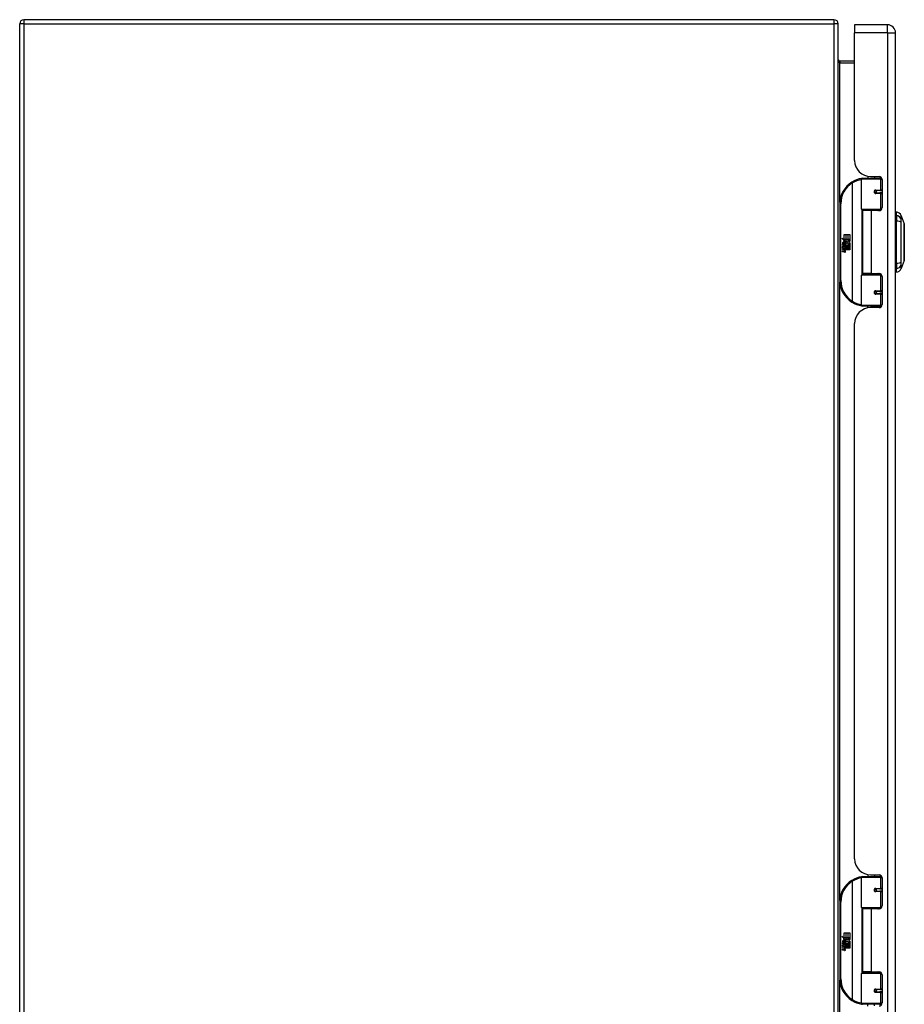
# Model space of a CAD drawing. Header units: inches. Extents: x 22 to 181, y 13 to 126.
# Tile 4 of 9: x 61 to 78, y 69 to 88. Entities that reach past the tile are written whole.
import ezdxf

# ---------------------------------------------------------------- set-up
doc = ezdxf.new("R2010")
doc.units = ezdxf.units.IN
doc.header["$MEASUREMENT"] = 0
doc.layers.add('Visible Edges(ANSI)', color=7, linetype='Continuous', lineweight=25)
doc.layers.add('Visible Tangent Edges(ANSI)', color=7, linetype='Continuous', lineweight=25)

msp = doc.modelspace()

# ---------------------------------------------------------------- linework, layer by layer
at = {"layer": 'Visible Edges(ANSI)'}
for p, q in [((76.63, 88.009), (60.798, 88.009)), ((60.714, 52.093), (60.714, 87.925)), ((76.714, 52.093), (76.714, 87.925)), ((77.034, 87.911), (77.034, 87.75)), ((77.673, 87.911), (77.034, 87.911)), ((77.034, 85.254), (77.034, 87.75)), ((77.834, 52.269), (77.834, 87.75)), ((77.034, 87.196), (76.745, 87.196)), ((77.189, 84.911), (77.519, 84.911)), ((77.294, 84.946), (77.294, 84.911)), ((77.346, 84.942), (77.512, 84.942)), ((77.42, 84.942), (77.42, 84.911)), ((77.564, 84.911), (77.519, 84.911)), ((77.169, 84.306), (77.169, 84.891)), ((77.571, 84.883), (77.571, 84.335)), ((77.436, 84.666), (77.436, 84.664)), ((77.441, 84.665), (77.436, 84.665)), ((77.528, 84.667), (77.441, 84.667)), ((77.441, 84.623), (77.528, 84.623)), ((77.444, 84.664), (77.444, 84.666)), ((77.444, 84.625), (77.445, 84.623)), ((77.528, 84.667), (77.571, 84.667)), ((77.571, 84.623), (77.528, 84.623)), ((76.744, 84.411), (76.744, 82.911)), ((77.522, 84.291), (77.185, 84.291)), ((77.357, 84.276), (77.189, 84.276)), ((77.189, 84.276), (77.189, 83.045)), ((77.261, 84.291), (77.261, 84.276)), ((77.512, 84.276), (77.357, 84.276)), ((77.452, 84.291), (77.452, 84.276)), ((77.522, 84.291), (77.55, 84.291)), ((77.849, 84.183), (77.849, 84.251)), ((77.849, 84.183), (77.849, 84.072)), ((77.942, 84.177), (78.004, 84.018)), ((77.849, 83.249), (77.849, 84.072)), ((76.784, 83.739), (76.832, 83.714)), ((76.831, 83.695), (76.784, 83.739)), ((76.832, 83.811), (76.864, 83.811)), ((76.832, 83.714), (76.832, 83.811)), ((76.864, 83.811), (76.864, 83.712)), ((76.869, 83.811), (76.901, 83.811)), ((76.869, 83.712), (76.869, 83.811)), ((76.901, 83.811), (76.901, 83.712)), ((76.905, 83.712), (76.905, 83.811)), ((76.905, 83.811), (76.937, 83.811)), ((76.937, 83.811), (76.937, 83.677)), ((76.799, 83.615), (76.827, 83.591)), ((76.799, 83.599), (76.799, 83.615)), ((76.818, 83.586), (76.799, 83.599)), ((76.799, 83.576), (76.818, 83.583)), ((76.799, 83.56), (76.799, 83.576)), ((76.827, 83.573), (76.799, 83.56)), ((76.799, 83.553), (76.853, 83.543)), ((76.799, 83.539), (76.799, 83.553)), ((76.81, 83.621), (76.801, 83.621)), ((76.816, 83.693), (76.831, 83.695)), ((76.86, 83.661), (76.816, 83.693)), ((76.818, 83.583), (76.818, 83.586)), ((76.822, 83.614), (76.822, 83.651)), ((76.827, 83.591), (76.853, 83.605)), ((76.853, 83.549), (76.827, 83.573)), ((76.831, 83.649), (76.831, 83.625)), ((76.835, 83.712), (76.865, 83.697)), ((76.864, 83.712), (76.835, 83.712)), ((76.853, 83.588), (76.835, 83.581)), ((76.835, 83.581), (76.835, 83.578)), ((76.835, 83.578), (76.853, 83.565)), ((76.838, 83.578), (76.856, 83.586)), ((76.937, 83.578), (76.838, 83.578)), ((76.846, 83.574), (76.937, 83.574)), ((76.856, 83.567), (76.846, 83.574)), ((76.849, 83.654), (76.86, 83.661)), ((76.853, 83.605), (76.853, 83.588)), ((76.853, 83.565), (76.853, 83.549)), ((76.865, 83.697), (76.855, 83.695)), ((76.855, 83.695), (76.883, 83.675)), ((76.856, 83.608), (76.936, 83.608)), ((76.856, 83.586), (76.856, 83.608)), ((76.856, 83.545), (76.856, 83.567)), ((76.887, 83.645), (76.857, 83.624)), ((76.901, 83.712), (76.869, 83.712)), ((76.883, 83.675), (76.936, 83.712)), ((76.936, 83.608), (76.887, 83.645)), ((76.936, 83.712), (76.905, 83.712)), ((76.937, 83.677), (76.911, 83.659)), ((76.911, 83.659), (76.937, 83.645)), ((76.937, 83.645), (76.937, 83.578)), ((76.937, 83.574), (76.937, 83.545)), ((76.821, 83.535), (76.799, 83.539)), ((76.799, 83.519), (76.833, 83.513)), ((76.799, 83.506), (76.799, 83.519)), ((76.821, 83.502), (76.799, 83.506)), ((76.799, 83.485), (76.833, 83.479)), ((76.799, 83.472), (76.799, 83.485)), ((76.833, 83.465), (76.799, 83.472)), ((76.844, 83.532), (76.844, 83.53)), ((76.853, 83.532), (76.844, 83.532)), ((76.85, 83.529), (76.856, 83.528)), ((76.853, 83.543), (76.853, 83.532)), ((76.937, 83.545), (76.856, 83.545)), ((76.856, 83.54), (76.937, 83.54)), ((76.856, 83.528), (76.856, 83.54)), ((76.937, 83.511), (76.858, 83.511)), ((76.937, 83.54), (76.937, 83.511)), ((77.849, 83.249), (77.849, 83.138)), ((78.004, 83.304), (77.942, 83.144)), ((77.169, 82.43), (77.169, 83.015)), ((77.185, 83.031), (77.522, 83.031)), ((77.357, 83.045), (77.189, 83.045)), ((77.261, 83.031), (77.261, 83.045)), ((77.357, 83.045), (77.512, 83.045)), ((77.452, 83.031), (77.452, 83.045)), ((77.55, 83.031), (77.522, 83.031)), ((77.571, 82.986), (77.571, 82.439)), ((77.849, 83.07), (77.849, 83.138)), ((77.436, 82.655), (77.436, 82.657)), ((77.436, 82.657), (77.441, 82.657)), ((77.528, 82.698), (77.441, 82.698)), ((77.441, 82.655), (77.528, 82.655)), ((77.444, 82.696), (77.445, 82.698)), ((77.444, 82.657), (77.444, 82.655)), ((77.528, 82.698), (77.571, 82.698)), ((77.571, 82.655), (77.528, 82.655)), ((77.519, 82.411), (77.189, 82.411)), ((77.294, 82.375), (77.294, 82.411)), ((77.42, 82.38), (77.42, 82.411)), ((77.519, 82.411), (77.564, 82.411)), ((77.512, 82.38), (77.346, 82.38)), ((77.034, 71.602), (77.034, 82.068)), ((77.169, 70.655), (77.169, 71.239)), ((77.189, 71.259), (77.519, 71.259)), ((77.294, 71.295), (77.294, 71.259)), ((77.346, 71.29), (77.512, 71.29)), ((77.42, 71.29), (77.42, 71.259)), ((77.564, 71.259), (77.519, 71.259)), ((77.571, 71.231), (77.571, 70.684)), ((77.436, 71.014), (77.436, 71.012)), ((77.441, 71.013), (77.436, 71.013)), ((77.528, 71.015), (77.441, 71.015)), ((77.441, 70.972), (77.528, 70.972)), ((77.444, 71.013), (77.444, 71.015)), ((77.444, 70.974), (77.445, 70.972)), ((77.528, 71.015), (77.571, 71.015)), ((77.571, 70.972), (77.528, 70.972)), ((76.744, 70.759), (76.744, 69.259)), ((77.522, 70.639), (77.185, 70.639)), ((77.357, 70.625), (77.189, 70.625)), ((77.189, 70.625), (77.189, 69.394)), ((77.261, 70.639), (77.261, 70.625)), ((77.512, 70.625), (77.357, 70.625)), ((77.452, 70.639), (77.452, 70.625)), ((77.522, 70.639), (77.55, 70.639)), ((76.784, 70.087), (76.832, 70.062)), ((76.831, 70.043), (76.784, 70.087)), ((76.832, 70.159), (76.864, 70.159)), ((76.832, 70.062), (76.832, 70.159)), ((76.864, 70.159), (76.864, 70.06)), ((76.869, 70.159), (76.901, 70.159)), ((76.869, 70.06), (76.869, 70.159)), ((76.901, 70.159), (76.901, 70.06)), ((76.905, 70.06), (76.905, 70.159)), ((76.905, 70.159), (76.937, 70.159)), ((76.937, 70.159), (76.937, 70.025)), ((76.799, 69.964), (76.827, 69.939)), ((76.799, 69.948), (76.799, 69.964)), ((76.818, 69.934), (76.799, 69.948)), ((76.799, 69.924), (76.818, 69.932)), ((76.799, 69.908), (76.799, 69.924)), ((76.827, 69.922), (76.799, 69.908)), ((76.799, 69.901), (76.853, 69.892)), ((76.799, 69.888), (76.799, 69.901)), ((76.821, 69.884), (76.799, 69.888)), ((76.81, 69.969), (76.801, 69.969)), ((76.816, 70.041), (76.831, 70.043)), ((76.86, 70.01), (76.816, 70.041)), ((76.818, 69.932), (76.818, 69.934)), ((76.822, 69.963), (76.822, 69.999)), ((76.827, 69.939), (76.853, 69.953)), ((76.853, 69.897), (76.827, 69.922)), ((76.831, 69.998), (76.831, 69.974)), ((76.835, 70.06), (76.865, 70.045)), ((76.864, 70.06), (76.835, 70.06)), ((76.853, 69.937), (76.835, 69.929)), ((76.835, 69.929), (76.835, 69.927)), ((76.835, 69.927), (76.853, 69.914)), ((76.838, 69.927), (76.856, 69.934)), ((76.937, 69.927), (76.838, 69.927)), ((76.844, 69.881), (76.844, 69.878)), ((76.853, 69.88), (76.844, 69.881)), ((76.846, 69.923), (76.937, 69.923)), ((76.856, 69.915), (76.846, 69.923)), ((76.849, 70.003), (76.86, 70.01)), ((76.853, 69.953), (76.853, 69.937)), ((76.853, 69.914), (76.853, 69.897)), ((76.853, 69.892), (76.853, 69.88)), ((76.865, 70.045), (76.855, 70.043)), ((76.855, 70.043), (76.883, 70.024)), ((76.856, 69.957), (76.936, 69.957)), ((76.856, 69.934), (76.856, 69.957)), ((76.856, 69.893), (76.856, 69.915)), ((76.937, 69.893), (76.856, 69.893)), ((76.856, 69.889), (76.937, 69.889)), ((76.856, 69.877), (76.856, 69.889)), ((76.887, 69.994), (76.857, 69.973)), ((76.901, 70.06), (76.869, 70.06)), ((76.883, 70.024), (76.936, 70.06)), ((76.936, 69.957), (76.887, 69.994)), ((76.936, 70.06), (76.905, 70.06)), ((76.937, 70.025), (76.911, 70.008)), ((76.911, 70.008), (76.937, 69.994)), ((76.937, 69.994), (76.937, 69.927)), ((76.937, 69.923), (76.937, 69.893)), ((76.937, 69.889), (76.937, 69.859)), ((76.799, 69.867), (76.833, 69.861)), ((76.799, 69.854), (76.799, 69.867)), ((76.821, 69.85), (76.799, 69.854)), ((76.799, 69.834), (76.833, 69.828)), ((76.799, 69.82), (76.799, 69.834)), ((76.833, 69.814), (76.799, 69.82)), ((76.85, 69.877), (76.856, 69.877)), ((76.937, 69.859), (76.858, 69.859)), ((77.169, 68.779), (77.169, 69.363)), ((77.185, 69.379), (77.522, 69.379)), ((77.357, 69.394), (77.189, 69.394)), ((77.261, 69.379), (77.261, 69.394)), ((77.357, 69.394), (77.512, 69.394)), ((77.452, 69.379), (77.452, 69.394)), ((77.55, 69.379), (77.522, 69.379)), ((77.571, 69.335), (77.571, 68.787)), ((77.436, 69.004), (77.436, 69.006)), ((77.436, 69.005), (77.441, 69.005)), ((77.528, 69.047), (77.441, 69.047)), ((77.441, 69.003), (77.528, 69.003)), ((77.444, 69.044), (77.445, 69.047)), ((77.444, 69.005), (77.444, 69.003)), ((77.528, 69.047), (77.571, 69.047)), ((77.571, 69.003), (77.528, 69.003)), ((77.519, 68.759), (77.189, 68.759)), ((77.294, 68.724), (77.294, 68.759)), ((77.42, 68.728), (77.42, 68.759)), ((77.519, 68.759), (77.564, 68.759))]:
    msp.add_line(p, q, dxfattribs=at)
at = {"layer": 'Visible Edges(ANSI)', "flags": 128}
for points in [[(77.176, 84.906), (77.176, 84.906), (77.176, 84.906), (77.175, 84.906), (77.175, 84.906), (77.175, 84.906), (77.175, 84.906), (77.174, 84.906), (77.174, 84.906), (77.174, 84.906), (77.174, 84.906), (77.173, 84.906), (77.173, 84.906), (77.173, 84.906), (77.173, 84.906), (77.172, 84.905), (77.172, 84.905), (77.172, 84.905), (77.172, 84.905), (77.171, 84.905), (77.171, 84.905), (77.171, 84.905), (77.171, 84.905), (77.17, 84.905), (77.17, 84.905)], [(77.441, 84.623), (77.439, 84.623), (77.436, 84.624), (77.433, 84.625), (77.431, 84.626), (77.429, 84.627), (77.426, 84.629), (77.424, 84.631), (77.423, 84.634), (77.421, 84.636), (77.42, 84.639), (77.42, 84.642), (77.42, 84.645), (77.42, 84.648), (77.42, 84.651), (77.421, 84.654), (77.423, 84.656), (77.424, 84.659), (77.426, 84.661), (77.429, 84.662), (77.431, 84.664), (77.433, 84.665), (77.436, 84.666), (77.439, 84.666), (77.441, 84.667)], [(77.488, 84.276), (77.491, 84.277), (77.493, 84.278), (77.496, 84.279), (77.498, 84.28), (77.501, 84.281), (77.503, 84.282), (77.506, 84.282), (77.509, 84.283), (77.511, 84.284), (77.514, 84.284), (77.516, 84.285), (77.519, 84.286), (77.521, 84.286), (77.524, 84.287), (77.526, 84.287), (77.529, 84.288), (77.532, 84.288), (77.534, 84.289), (77.537, 84.289), (77.539, 84.289), (77.542, 84.29), (77.545, 84.29), (77.547, 84.29), (77.55, 84.29)], [(78.004, 83.306), (78.004, 83.306), (78.004, 83.307), (78.004, 83.309), (78.004, 83.312), (78.004, 83.316), (78.004, 83.321), (78.004, 83.326), (78.004, 83.333), (78.004, 83.34), (78.004, 83.347), (78.004, 83.356), (78.004, 83.365), (78.004, 83.375), (78.004, 83.386), (78.004, 83.397), (78.004, 83.409), (78.004, 83.422), (78.004, 83.435), (78.004, 83.449), (78.004, 83.463), (78.004, 83.478), (78.004, 83.493), (78.004, 83.508), (78.004, 83.524), (78.004, 83.541), (78.004, 83.557), (78.004, 83.574), (78.004, 83.591), (78.004, 83.608), (78.004, 83.626), (78.004, 83.643), (78.004, 83.661), (78.004, 83.678), (78.004, 83.696), (78.004, 83.713), (78.004, 83.73), (78.004, 83.747), (78.004, 83.764), (78.004, 83.78), (78.004, 83.797), (78.004, 83.813), (78.004, 83.828), (78.004, 83.844), (78.004, 83.858), (78.004, 83.873), (78.004, 83.886), (78.004, 83.899), (78.004, 83.912), (78.004, 83.924), (78.004, 83.935), (78.004, 83.946), (78.004, 83.956), (78.004, 83.965), (78.004, 83.974), (78.004, 83.982), (78.004, 83.989), (78.004, 83.995), (78.004, 84.001), (78.004, 84.005), (78.004, 84.009), (78.004, 84.012), (78.004, 84.014), (78.004, 84.015), (78.004, 84.016)], [(77.55, 83.031), (77.547, 83.031), (77.545, 83.032), (77.542, 83.032), (77.539, 83.032), (77.537, 83.032), (77.534, 83.033), (77.532, 83.033), (77.529, 83.034), (77.526, 83.034), (77.524, 83.035), (77.521, 83.035), (77.519, 83.036), (77.516, 83.036), (77.514, 83.037), (77.511, 83.038), (77.509, 83.038), (77.506, 83.039), (77.503, 83.04), (77.501, 83.041), (77.498, 83.041), (77.496, 83.042), (77.493, 83.043), (77.491, 83.044), (77.488, 83.045)], [(77.441, 82.655), (77.439, 82.655), (77.436, 82.655), (77.433, 82.656), (77.431, 82.657), (77.429, 82.659), (77.426, 82.661), (77.424, 82.663), (77.423, 82.665), (77.421, 82.668), (77.42, 82.671), (77.42, 82.673), (77.42, 82.676), (77.42, 82.679), (77.42, 82.682), (77.421, 82.685), (77.423, 82.688), (77.424, 82.69), (77.426, 82.692), (77.429, 82.694), (77.431, 82.695), (77.433, 82.697), (77.436, 82.697), (77.439, 82.698), (77.441, 82.698)], [(77.17, 82.416), (77.17, 82.416), (77.171, 82.416), (77.171, 82.416), (77.171, 82.416), (77.171, 82.416), (77.172, 82.416), (77.172, 82.416), (77.172, 82.416), (77.172, 82.416), (77.173, 82.416), (77.173, 82.416), (77.173, 82.416), (77.173, 82.416), (77.174, 82.416), (77.174, 82.416), (77.174, 82.416), (77.174, 82.416), (77.175, 82.416), (77.175, 82.415), (77.175, 82.415), (77.175, 82.415), (77.176, 82.415), (77.176, 82.415), (77.176, 82.415)], [(77.176, 71.254), (77.176, 71.254), (77.176, 71.254), (77.175, 71.254), (77.175, 71.254), (77.175, 71.254), (77.175, 71.254), (77.174, 71.254), (77.174, 71.254), (77.174, 71.254), (77.174, 71.254), (77.173, 71.254), (77.173, 71.254), (77.173, 71.254), (77.173, 71.254), (77.172, 71.254), (77.172, 71.254), (77.172, 71.254), (77.172, 71.254), (77.171, 71.254), (77.171, 71.254), (77.171, 71.254), (77.171, 71.254), (77.17, 71.254), (77.17, 71.254)], [(77.441, 70.972), (77.439, 70.972), (77.436, 70.972), (77.433, 70.973), (77.431, 70.974), (77.429, 70.976), (77.426, 70.978), (77.424, 70.98), (77.423, 70.982), (77.421, 70.985), (77.42, 70.988), (77.42, 70.99), (77.42, 70.993), (77.42, 70.996), (77.42, 70.999), (77.421, 71.002), (77.423, 71.005), (77.424, 71.007), (77.426, 71.009), (77.429, 71.011), (77.431, 71.012), (77.433, 71.014), (77.436, 71.014), (77.439, 71.015), (77.441, 71.015)], [(77.488, 70.625), (77.491, 70.626), (77.493, 70.627), (77.496, 70.628), (77.498, 70.628), (77.501, 70.629), (77.503, 70.63), (77.506, 70.631), (77.509, 70.632), (77.511, 70.632), (77.514, 70.633), (77.516, 70.634), (77.519, 70.634), (77.521, 70.635), (77.524, 70.635), (77.526, 70.636), (77.529, 70.636), (77.532, 70.637), (77.534, 70.637), (77.537, 70.637), (77.539, 70.638), (77.542, 70.638), (77.545, 70.638), (77.547, 70.638), (77.55, 70.639)], [(77.55, 69.38), (77.547, 69.38), (77.545, 69.38), (77.542, 69.38), (77.539, 69.381), (77.537, 69.381), (77.534, 69.381), (77.532, 69.382), (77.529, 69.382), (77.526, 69.383), (77.524, 69.383), (77.521, 69.384), (77.519, 69.384), (77.516, 69.385), (77.514, 69.385), (77.511, 69.386), (77.509, 69.387), (77.506, 69.387), (77.503, 69.388), (77.501, 69.389), (77.498, 69.39), (77.496, 69.391), (77.493, 69.392), (77.491, 69.393), (77.488, 69.394)], [(77.441, 69.003), (77.439, 69.003), (77.436, 69.004), (77.433, 69.005), (77.431, 69.006), (77.429, 69.007), (77.426, 69.009), (77.424, 69.011), (77.423, 69.014), (77.421, 69.016), (77.42, 69.019), (77.42, 69.022), (77.42, 69.025), (77.42, 69.028), (77.42, 69.031), (77.421, 69.034), (77.423, 69.036), (77.424, 69.039), (77.426, 69.041), (77.429, 69.042), (77.431, 69.044), (77.433, 69.045), (77.436, 69.046), (77.439, 69.046), (77.441, 69.047)], [(77.17, 68.765), (77.17, 68.765), (77.171, 68.765), (77.171, 68.765), (77.171, 68.765), (77.171, 68.764), (77.172, 68.764), (77.172, 68.764), (77.172, 68.764), (77.172, 68.764), (77.173, 68.764), (77.173, 68.764), (77.173, 68.764), (77.173, 68.764), (77.174, 68.764), (77.174, 68.764), (77.174, 68.764), (77.174, 68.764), (77.175, 68.764), (77.175, 68.764), (77.175, 68.764), (77.175, 68.764), (77.176, 68.764), (77.176, 68.764), (77.176, 68.764)]]:
    msp.add_lwpolyline(points, dxfattribs=at)
at = {"layer": 'Visible Edges(ANSI)'}
for centre in [(77.441, 84.645), (77.441, 82.676), (77.441, 70.993), (77.441, 69.025)]:
    msp.add_circle(centre, 0.0197, dxfattribs=at)
for centre, radius, start, end in [((60.798, 87.925), 0.084, 90, 180), ((76.63, 87.925), 0.084, 0, 90), ((77.673, 87.75), 0.161, 0, 90), ((76.745, 87.227), 0.031, 180, 270), ((77.346, 85.254), 0.312, 180, 270), ((77.244, 84.411), 0.5, 98.5081, 122.2377), ((77.189, 84.891), 0.0197, 90, 180), ((77.512, 84.883), 0.0591, 0, 90), ((77.244, 84.411), 0.5, 122.2377, 180), ((77.441, 84.645), 0.0217, 279.147, 90), ((77.512, 84.335), 0.0591, 270, 0), ((77.185, 84.306), 0.0157, 180, 270), ((77.857, 84.192), 0.0394, 101.537, 126.8699), ((77.832, 84.134), 0.118, 21.2505, 81.3991), ((77.999, 84.016), 0.00492, 0.2088, 21.2505), ((76.819, 83.645), 0.0197, 86.5646, 171.5605), ((76.859, 83.639), 0.0607, 171.5605, 197.3343), ((76.839, 83.633), 0.0307, 154.6784, 202.5609), ((76.82, 83.642), 0.0096, 73.5261, 154.6784), ((76.818, 83.625), 0.0398, 44.1684, 86.5646), ((76.834, 83.64), 0.0282, 246.1555, 293.8445), ((76.829, 83.633), 0.0168, 19.3797, 82.9975), ((76.836, 83.634), 0.00955, 241.4547, 321.1652), ((76.835, 83.635), 0.0109, 321.1652, 19.3797), ((76.839, 83.628), 0.0152, 293.8445, 355.0802), ((76.825, 83.632), 0.0299, 350.4085, 44.1684), ((76.825, 83.632), 0.033, 347.079, 43.1785), ((76.813, 83.49), 0.0465, 57.5992, 80), ((76.814, 83.456), 0.0465, 58.5584, 80.8257), ((76.835, 83.525), 0.0123, 260, 293.5571), ((76.835, 83.491), 0.0123, 259.9922, 293.5487), ((76.838, 83.494), 0.0288, 259, 288.4748), ((76.831, 83.518), 0.0126, 6.03, 57.5992), ((76.831, 83.485), 0.0126, 6.1027, 57.6083), ((76.838, 83.519), 0.006, 293.5571, 6.03), ((76.838, 83.485), 0.006, 293.5487, 6.1027), ((76.839, 83.527), 0.0288, 273.6169, 286.9928), ((76.83, 83.476), 0.0246, 359.6788, 63.9508), ((76.831, 83.509), 0.024, 359.4776, 57.4114), ((76.845, 83.509), 0.0101, 286.9928, 359.4776), ((76.844, 83.476), 0.0105, 288.4748, 359.6788), ((76.834, 83.511), 0.024, 358.7952, 46.5849), ((77.999, 83.306), 0.00492, 338.7495, 359.7912), ((77.185, 83.015), 0.0157, 90, 180), ((77.512, 82.986), 0.0591, 0, 90), ((77.857, 83.129), 0.0394, 233.1301, 258.463), ((77.832, 83.187), 0.118, 278.6009, 338.7495), ((77.244, 82.911), 0.5, 180, 237.7623), ((77.441, 82.676), 0.0217, 270, 80.853), ((77.244, 82.911), 0.5, 237.7623, 261.4919), ((77.189, 82.43), 0.0197, 180, 270), ((77.512, 82.439), 0.0591, 270, 0), ((77.346, 82.068), 0.312, 90, 180), ((77.346, 71.602), 0.312, 180, 270), ((77.244, 70.759), 0.5, 98.5081, 122.2377), ((77.189, 71.239), 0.0197, 90, 180), ((77.512, 71.231), 0.0591, 0, 90), ((77.244, 70.759), 0.5, 122.2377, 180), ((77.441, 70.993), 0.0217, 279.147, 90), ((77.185, 70.655), 0.0157, 180, 270), ((77.512, 70.684), 0.0591, 270, 0), ((76.819, 69.993), 0.0197, 86.5646, 171.5605), ((76.859, 69.987), 0.0607, 171.5605, 197.3343), ((76.839, 69.981), 0.0307, 154.6784, 202.5609), ((76.82, 69.99), 0.0096, 73.5261, 154.6784), ((76.818, 69.973), 0.0398, 44.1684, 86.5646), ((76.813, 69.838), 0.0465, 57.5992, 80), ((76.834, 69.988), 0.0282, 246.1555, 293.8445), ((76.829, 69.981), 0.0168, 19.3797, 82.9975), ((76.836, 69.982), 0.00955, 241.4547, 321.1652), ((76.835, 69.983), 0.0109, 321.1652, 19.3797), ((76.831, 69.858), 0.024, 359.4776, 57.4114), ((76.839, 69.977), 0.0152, 293.8445, 355.0802), ((76.825, 69.98), 0.0299, 350.4085, 44.1684), ((76.825, 69.98), 0.033, 347.079, 43.1785), ((76.814, 69.804), 0.0465, 58.5584, 80.8257), ((76.835, 69.873), 0.0123, 260, 293.5571), ((76.835, 69.84), 0.0123, 259.9922, 293.5487), ((76.838, 69.842), 0.0288, 259, 288.4748), ((76.831, 69.867), 0.0126, 6.03, 57.5992), ((76.831, 69.833), 0.0126, 6.1027, 57.6083), ((76.838, 69.868), 0.006, 293.5571, 6.03), ((76.838, 69.834), 0.006, 293.5487, 6.1027), ((76.839, 69.876), 0.0288, 273.6169, 286.9928), ((76.83, 69.825), 0.0246, 359.6788, 63.9508), ((76.845, 69.858), 0.0101, 286.9928, 359.4776), ((76.844, 69.825), 0.0105, 288.4748, 359.6788), ((76.834, 69.86), 0.024, 358.7952, 46.5849), ((77.185, 69.363), 0.0157, 90, 180), ((77.512, 69.335), 0.0591, 0, 90), ((77.244, 69.259), 0.5, 180, 237.7623), ((77.441, 69.025), 0.0217, 270, 80.853), ((77.244, 69.259), 0.5, 237.7623, 261.4919), ((77.189, 68.779), 0.0197, 180, 270), ((77.512, 68.787), 0.0591, 270, 0)]:
    msp.add_arc(centre, radius, start, end, dxfattribs=at)
at = {"layer": 'Visible Tangent Edges(ANSI)'}
for p, q in [((60.798, 88.009), (60.798, 87.925)), ((76.63, 88.009), (76.63, 87.925)), ((60.798, 87.925), (60.714, 87.925)), ((60.798, 87.925), (76.63, 87.925)), ((60.798, 87.925), (60.798, 52.093)), ((76.63, 87.925), (76.63, 52.093)), ((76.714, 87.925), (76.63, 87.925)), ((77.673, 87.75), (77.673, 87.911)), ((77.673, 87.75), (77.034, 87.75)), ((77.673, 87.75), (77.673, 52.269)), ((77.673, 87.75), (77.834, 87.75)), ((76.745, 87.196), (76.745, 87.165)), ((76.745, 87.165), (77.034, 87.165)), ((76.745, 84.442), (76.745, 87.165)), ((77.561, 84.914), (77.561, 84.911)), ((76.977, 84.834), (76.988, 84.817)), ((76.988, 84.817), (76.988, 82.504)), ((76.988, 84.817), (76.992, 84.817)), ((76.992, 82.504), (76.992, 84.817)), ((77.538, 84.891), (77.169, 84.891)), ((77.538, 84.891), (77.57, 84.891)), ((77.538, 84.891), (77.538, 84.676)), ((77.446, 84.676), (77.538, 84.676)), ((77.538, 84.613), (77.446, 84.613)), ((77.571, 84.676), (77.538, 84.676)), ((77.538, 84.613), (77.538, 84.306)), ((77.538, 84.613), (77.571, 84.613)), ((76.744, 84.411), (76.764, 84.411)), ((76.764, 82.911), (76.764, 84.411)), ((77.169, 84.306), (77.538, 84.306)), ((77.177, 84.293), (77.177, 83.028)), ((77.357, 84.276), (77.357, 83.045)), ((77.563, 84.306), (77.538, 84.306)), ((77.538, 83.015), (77.169, 83.015)), ((77.538, 83.015), (77.563, 83.015)), ((77.538, 83.015), (77.538, 82.708)), ((76.764, 82.911), (76.744, 82.911)), ((76.745, 70.791), (76.745, 82.879)), ((77.446, 82.708), (77.538, 82.708)), ((77.538, 82.645), (77.446, 82.645)), ((77.571, 82.708), (77.538, 82.708)), ((77.538, 82.645), (77.538, 82.43)), ((77.538, 82.645), (77.571, 82.645)), ((76.988, 82.504), (76.977, 82.488)), ((76.992, 82.504), (76.988, 82.504)), ((77.169, 82.43), (77.538, 82.43)), ((77.57, 82.43), (77.538, 82.43)), ((77.561, 82.411), (77.561, 82.407)), ((77.538, 71.239), (77.169, 71.239)), ((77.538, 71.239), (77.57, 71.239)), ((77.538, 71.239), (77.538, 71.025)), ((77.561, 71.263), (77.561, 71.259)), ((76.977, 71.182), (76.988, 71.165)), ((76.988, 71.165), (76.988, 68.853)), ((76.988, 71.165), (76.992, 71.165)), ((76.992, 68.853), (76.992, 71.165)), ((77.446, 71.025), (77.538, 71.025)), ((77.538, 70.962), (77.446, 70.962)), ((77.571, 71.025), (77.538, 71.025)), ((77.538, 70.962), (77.538, 70.655)), ((77.538, 70.962), (77.571, 70.962)), ((76.744, 70.759), (76.764, 70.759)), ((76.764, 69.259), (76.764, 70.759)), ((77.169, 70.655), (77.538, 70.655)), ((77.563, 70.655), (77.538, 70.655)), ((77.177, 70.641), (77.177, 69.377)), ((77.357, 70.625), (77.357, 69.394)), ((77.538, 69.363), (77.169, 69.363)), ((77.538, 69.363), (77.563, 69.363)), ((77.538, 69.363), (77.538, 69.056)), ((76.764, 69.259), (76.744, 69.259)), ((76.745, 57.139), (76.745, 69.228)), ((77.446, 69.056), (77.538, 69.056)), ((77.538, 68.993), (77.446, 68.993)), ((77.571, 69.056), (77.538, 69.056)), ((77.538, 68.993), (77.538, 68.779)), ((77.538, 68.993), (77.571, 68.993)), ((76.988, 68.853), (76.977, 68.836)), ((76.992, 68.853), (76.988, 68.853)), ((77.169, 68.779), (77.538, 68.779)), ((77.57, 68.779), (77.538, 68.779)), ((77.561, 68.759), (77.561, 68.755))]:
    msp.add_line(p, q, dxfattribs=at)
at = {"layer": 'Visible Tangent Edges(ANSI)', "flags": 128}
for points in [[(77.446, 84.676), (77.442, 84.676), (77.438, 84.675), (77.434, 84.674), (77.43, 84.673), (77.426, 84.67), (77.423, 84.668), (77.42, 84.665), (77.418, 84.661), (77.415, 84.657), (77.414, 84.653), (77.413, 84.649), (77.413, 84.645), (77.413, 84.641), (77.414, 84.636), (77.416, 84.632), (77.418, 84.629), (77.42, 84.625), (77.423, 84.622), (77.426, 84.619), (77.43, 84.617), (77.434, 84.616), (77.438, 84.614), (77.442, 84.614), (77.446, 84.613)], [(77.55, 84.29), (77.546, 84.29), (77.542, 84.29), (77.538, 84.29), (77.533, 84.29), (77.529, 84.289), (77.525, 84.289), (77.521, 84.289), (77.517, 84.288), (77.513, 84.288), (77.509, 84.287), (77.504, 84.287), (77.5, 84.286), (77.496, 84.286), (77.492, 84.285), (77.488, 84.285), (77.484, 84.284), (77.48, 84.283), (77.476, 84.282), (77.472, 84.282), (77.468, 84.281), (77.464, 84.28), (77.46, 84.279), (77.456, 84.278), (77.452, 84.277)], [(77.943, 84.101), (77.943, 84.109), (77.943, 84.114), (77.943, 84.12), (77.943, 84.125), (77.943, 84.13), (77.943, 84.135), (77.943, 84.139), (77.943, 84.143), (77.943, 84.147), (77.943, 84.151), (77.942, 84.155), (77.942, 84.158), (77.942, 84.161), (77.942, 84.164), (77.942, 84.166), (77.942, 84.169), (77.942, 84.171), (77.942, 84.172), (77.942, 84.174), (77.942, 84.175), (77.942, 84.176), (77.942, 84.177), (77.942, 84.177), (77.942, 84.177)], [(77.943, 83.272), (77.943, 83.306), (77.943, 83.337), (77.943, 83.368), (77.943, 83.4), (77.943, 83.432), (77.942, 83.464), (77.942, 83.496), (77.942, 83.529), (77.942, 83.562), (77.942, 83.594), (77.942, 83.627), (77.942, 83.66), (77.942, 83.693), (77.942, 83.726), (77.942, 83.759), (77.942, 83.792), (77.942, 83.825), (77.942, 83.857), (77.943, 83.889), (77.943, 83.921), (77.943, 83.953), (77.943, 83.985), (77.943, 84.016), (77.943, 84.049)], [(77.943, 84.049), (77.943, 84.052), (77.943, 84.055), (77.943, 84.057), (77.943, 84.06), (77.943, 84.063), (77.943, 84.065), (77.943, 84.068), (77.943, 84.07), (77.943, 84.073), (77.943, 84.075), (77.943, 84.077), (77.943, 84.079), (77.943, 84.082), (77.943, 84.084), (77.943, 84.086), (77.943, 84.088), (77.943, 84.089), (77.943, 84.091), (77.943, 84.093), (77.943, 84.095), (77.943, 84.096), (77.943, 84.098), (77.943, 84.099), (77.943, 84.101)], [(78.004, 84.018), (78.004, 84.017), (78.004, 84.017), (78.004, 84.016), (78.004, 84.015), (78.004, 84.014), (78.004, 84.012), (78.004, 84.01), (78.004, 84.008), (78.004, 84.005), (78.004, 84.003), (78.004, 84), (78.004, 83.996), (78.004, 83.993), (78.004, 83.989), (78.004, 83.984), (78.004, 83.98), (78.004, 83.975), (78.004, 83.97), (78.004, 83.965), (78.004, 83.96), (78.004, 83.954), (78.004, 83.948), (78.004, 83.942), (78.004, 83.935)], [(78.004, 83.935), (78.004, 83.933), (78.004, 83.932), (78.004, 83.93), (78.004, 83.928), (78.004, 83.926), (78.004, 83.924), (78.004, 83.922), (78.004, 83.921), (78.004, 83.919), (78.004, 83.917), (78.004, 83.915), (78.004, 83.913), (78.004, 83.911), (78.004, 83.909), (78.004, 83.907), (78.004, 83.905), (78.004, 83.903), (78.004, 83.901), (78.004, 83.899), (78.004, 83.897), (78.004, 83.895), (78.004, 83.892), (78.004, 83.89), (78.004, 83.888)], [(78.004, 83.888), (78.004, 83.872), (78.004, 83.855), (78.004, 83.838), (78.004, 83.819), (78.004, 83.801), (78.004, 83.782), (78.004, 83.762), (78.004, 83.742), (78.004, 83.722), (78.004, 83.702), (78.004, 83.681), (78.004, 83.661), (78.004, 83.64), (78.004, 83.619), (78.004, 83.599), (78.004, 83.579), (78.004, 83.559), (78.004, 83.539), (78.004, 83.52), (78.004, 83.502), (78.004, 83.483), (78.004, 83.466), (78.004, 83.449), (78.004, 83.433)], [(78.004, 83.433), (78.004, 83.431), (78.004, 83.429), (78.004, 83.427), (78.004, 83.425), (78.004, 83.423), (78.004, 83.421), (78.004, 83.418), (78.004, 83.416), (78.004, 83.414), (78.004, 83.412), (78.004, 83.41), (78.004, 83.408), (78.004, 83.407), (78.004, 83.405), (78.004, 83.403), (78.004, 83.401), (78.004, 83.399), (78.004, 83.397), (78.004, 83.395), (78.004, 83.393), (78.004, 83.391), (78.004, 83.39), (78.004, 83.388), (78.004, 83.386)], [(78.004, 83.386), (78.004, 83.38), (78.004, 83.373), (78.004, 83.367), (78.004, 83.362), (78.004, 83.356), (78.004, 83.351), (78.004, 83.346), (78.004, 83.341), (78.004, 83.337), (78.004, 83.333), (78.004, 83.329), (78.004, 83.325), (78.004, 83.322), (78.004, 83.319), (78.004, 83.316), (78.004, 83.313), (78.004, 83.311), (78.004, 83.309), (78.004, 83.308), (78.004, 83.306), (78.004, 83.305), (78.004, 83.304), (78.004, 83.304), (78.004, 83.304)], [(77.942, 83.144), (77.942, 83.144), (77.942, 83.145), (77.942, 83.145), (77.942, 83.146), (77.942, 83.147), (77.942, 83.149), (77.942, 83.151), (77.942, 83.153), (77.942, 83.155), (77.942, 83.158), (77.942, 83.16), (77.942, 83.163), (77.942, 83.167), (77.943, 83.17), (77.943, 83.174), (77.943, 83.178), (77.943, 83.182), (77.943, 83.187), (77.943, 83.191), (77.943, 83.196), (77.943, 83.202), (77.943, 83.207), (77.943, 83.212), (77.943, 83.221)], [(77.943, 83.221), (77.943, 83.222), (77.943, 83.224), (77.943, 83.225), (77.943, 83.227), (77.943, 83.228), (77.943, 83.23), (77.943, 83.232), (77.943, 83.234), (77.943, 83.236), (77.943, 83.238), (77.943, 83.24), (77.943, 83.242), (77.943, 83.244), (77.943, 83.246), (77.943, 83.249), (77.943, 83.251), (77.943, 83.254), (77.943, 83.256), (77.943, 83.259), (77.943, 83.261), (77.943, 83.264), (77.943, 83.267), (77.943, 83.269), (77.943, 83.272)], [(77.452, 83.044), (77.456, 83.043), (77.46, 83.042), (77.464, 83.041), (77.468, 83.041), (77.472, 83.04), (77.476, 83.039), (77.48, 83.038), (77.484, 83.037), (77.488, 83.037), (77.492, 83.036), (77.496, 83.035), (77.5, 83.035), (77.504, 83.034), (77.509, 83.034), (77.513, 83.033), (77.517, 83.033), (77.521, 83.033), (77.525, 83.032), (77.529, 83.032), (77.533, 83.032), (77.538, 83.031), (77.542, 83.031), (77.546, 83.031), (77.55, 83.031)], [(77.446, 82.708), (77.442, 82.708), (77.438, 82.707), (77.434, 82.706), (77.43, 82.704), (77.426, 82.702), (77.423, 82.699), (77.42, 82.696), (77.418, 82.693), (77.416, 82.689), (77.414, 82.685), (77.413, 82.681), (77.413, 82.676), (77.413, 82.672), (77.414, 82.668), (77.415, 82.664), (77.418, 82.66), (77.42, 82.657), (77.423, 82.654), (77.426, 82.651), (77.43, 82.649), (77.434, 82.647), (77.438, 82.646), (77.442, 82.645), (77.446, 82.645)], [(77.446, 71.025), (77.442, 71.025), (77.438, 71.024), (77.434, 71.023), (77.43, 71.021), (77.426, 71.019), (77.423, 71.016), (77.42, 71.013), (77.418, 71.01), (77.415, 71.006), (77.414, 71.002), (77.413, 70.998), (77.413, 70.993), (77.413, 70.989), (77.414, 70.985), (77.416, 70.981), (77.418, 70.977), (77.42, 70.974), (77.423, 70.97), (77.426, 70.968), (77.43, 70.966), (77.434, 70.964), (77.438, 70.963), (77.442, 70.962), (77.446, 70.962)], [(77.55, 70.639), (77.546, 70.639), (77.542, 70.639), (77.538, 70.638), (77.533, 70.638), (77.529, 70.638), (77.525, 70.638), (77.521, 70.637), (77.517, 70.637), (77.513, 70.636), (77.509, 70.636), (77.504, 70.635), (77.5, 70.635), (77.496, 70.634), (77.492, 70.634), (77.488, 70.633), (77.484, 70.632), (77.48, 70.632), (77.476, 70.631), (77.472, 70.63), (77.468, 70.629), (77.464, 70.628), (77.46, 70.627), (77.456, 70.626), (77.452, 70.625)], [(77.452, 69.393), (77.456, 69.392), (77.46, 69.391), (77.464, 69.39), (77.468, 69.389), (77.472, 69.388), (77.476, 69.387), (77.48, 69.387), (77.484, 69.386), (77.488, 69.385), (77.492, 69.385), (77.496, 69.384), (77.5, 69.383), (77.504, 69.383), (77.509, 69.382), (77.513, 69.382), (77.517, 69.381), (77.521, 69.381), (77.525, 69.381), (77.529, 69.38), (77.533, 69.38), (77.538, 69.38), (77.542, 69.38), (77.546, 69.38), (77.55, 69.379)], [(77.446, 69.056), (77.442, 69.056), (77.438, 69.055), (77.434, 69.054), (77.43, 69.053), (77.426, 69.05), (77.423, 69.048), (77.42, 69.045), (77.418, 69.041), (77.416, 69.037), (77.414, 69.033), (77.413, 69.029), (77.413, 69.025), (77.413, 69.021), (77.414, 69.016), (77.415, 69.012), (77.418, 69.009), (77.42, 69.005), (77.423, 69.002), (77.426, 68.999), (77.43, 68.997), (77.434, 68.996), (77.438, 68.994), (77.442, 68.994), (77.446, 68.993)]]:
    msp.add_lwpolyline(points, dxfattribs=at)
at = {"layer": 'Visible Tangent Edges(ANSI)'}
for centre, start, end in [((77.244, 84.411), 122.2377, 180), ((77.248, 84.411), 99.4349, 122.2377), ((77.244, 82.911), 180, 237.7623), ((77.248, 82.911), 237.7623, 260.5651), ((77.248, 70.759), 99.4349, 122.2377), ((77.244, 70.759), 122.2377, 180), ((77.244, 69.259), 180, 237.7623), ((77.248, 69.259), 237.7623, 260.5651)]:
    msp.add_arc(centre, 0.48, start, end, dxfattribs=at)
for centre, major_axis, ratio, start_param, end_param in [((76.745, 87.227), (0, -0.062), 0.5, 4.712389, 6.283185), ((77.173, 84.886), (-0.0029, 0.0195), 0.187781, 5.698095, 6.283185), ((77.519, 84.891), (0, 0.0197), 0.965926, 4.712389, 6.283185), ((76.988, 84.817), (-0.0105, 0.0167), 0.161367, 4.610972, 6.283185), ((77.441, 84.676), (0, -0.00984), 0.476565, 0, 1.570796), ((77.441, 84.613), (0, 0.00984), 0.476565, 4.712389, 6.283185), ((77.528, 84.676), (0, -0.00984), 0.965926, 0, 1.570796), ((77.528, 84.613), (0, 0.00984), 0.965926, 4.712389, 6.283185), ((77.522, 84.306), (0, -0.0157), 0.965926, 0, 1.570796), ((77.829, 84.073), (0.117, -0.016), 0.948273, 0.391156, 1.528426), ((77.829, 84.035), (0.118, 0.005), 0.314585, 0.249322, 1.386592), ((77.829, 83.286), (0.118, -0.005), 0.314585, 4.896593, 6.033863), ((77.829, 83.248), (0.117, 0.016), 0.948273, 4.754759, 5.892029), ((77.522, 83.015), (0, 0.0157), 0.965926, 4.712389, 6.283185), ((77.441, 82.708), (0, -0.00984), 0.476565, 0, 1.570796), ((77.441, 82.645), (0, 0.00984), 0.476565, 4.712389, 6.283185), ((77.528, 82.708), (0, -0.00984), 0.965926, 0, 1.570796), ((77.528, 82.645), (0, 0.00984), 0.965926, 4.712389, 6.283185), ((76.988, 82.504), (-0.0105, -0.0167), 0.161367, 0, 1.672214), ((77.173, 82.436), (-0.0029, -0.0195), 0.187781, 0, 0.58509), ((77.519, 82.43), (0, -0.0197), 0.965926, 0, 1.570796), ((77.173, 71.234), (-0.0029, 0.0195), 0.187781, 5.698095, 6.283185), ((77.519, 71.239), (0, 0.0197), 0.965926, 4.712389, 6.283185), ((76.988, 71.165), (-0.0105, 0.0167), 0.161367, 4.610972, 6.283185), ((77.441, 71.025), (0, -0.00984), 0.476565, 0, 1.570796), ((77.441, 70.962), (0, 0.00984), 0.476565, 4.712389, 6.283185), ((77.528, 71.025), (0, -0.00984), 0.965926, 0, 1.570796), ((77.528, 70.962), (0, 0.00984), 0.965926, 4.712389, 6.283185), ((77.522, 70.655), (0, -0.0157), 0.965926, 0, 1.570796), ((77.522, 69.363), (0, 0.0157), 0.965926, 4.712389, 6.283185), ((77.441, 69.056), (0, -0.00984), 0.476565, 0, 1.570796), ((77.441, 68.993), (0, 0.00984), 0.476565, 4.712389, 6.283185), ((77.528, 69.056), (0, -0.00984), 0.965926, 0, 1.570796), ((77.528, 68.993), (0, 0.00984), 0.965926, 4.712389, 6.283185), ((76.988, 68.853), (-0.0105, -0.0167), 0.161367, 0, 1.672214), ((77.173, 68.784), (-0.0029, -0.0195), 0.187781, 0, 0.58509), ((77.519, 68.779), (0, -0.0197), 0.965926, 0, 1.570796)]:
    msp.add_ellipse(centre, major_axis=major_axis, ratio=ratio, start_param=start_param, end_param=end_param, dxfattribs=at)

doc.saveas('drawing.dxf')
